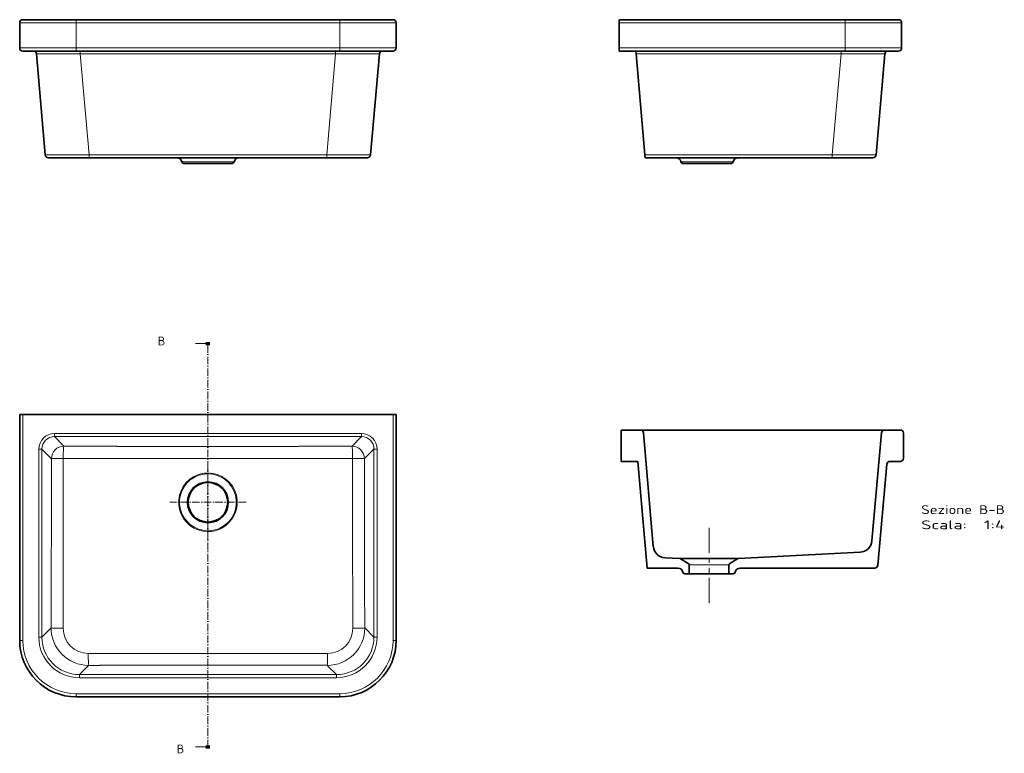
# Model space of a CAD drawing. Extents: x 102 to 495, y 37 to 329.
import ezdxf
from ezdxf.enums import TextEntityAlignment as Align

# ---------------------------------------------------------------- set-up
doc = ezdxf.new("R2010")
doc.units = 0
doc.linetypes.add('DASHDOT', pattern=[18.5, 12, -3, 0.5, -3])
doc.linetypes.add('PHANTOM', pattern=[20, 10, -2, 2, -2, 2, -2])
doc.layers.get('0').update_dxf_attribs({"lineweight": 13})
doc.styles.get("Standard").update_dxf_attribs({"font": 'isocp.shx'})

# ---------------------------------------------------------------- blocks, each defined once
blk = doc.blocks.new('BLOCK1')
at = {"color": 7, "lineweight": 13}
for p, q in [((0, 112.9), (-20, 112.9)), ((0, -529.9), (-20, -529.9))]:
    blk.add_line(p, q, dxfattribs=at)
at = {"color": 7, "lineweight": 100, "ltscale": 0.125}
for p, q in [((0, 115.4), (0, 110.4)), ((0, -532.4), (0, -527.4))]:
    blk.add_line(p, q, dxfattribs=at)
at = {"color": 7, "linetype": 'DASHDOT', "lineweight": 13}
blk.add_line((0, 110.4), (0, -527.4), dxfattribs=at)
at = {"color": 7, "lineweight": 13}
for points in [[(-3, 111.7), (0, 112.9), (-3, 114.2)], [(-3, -531.1), (0, -529.9), (-3, -528.6)]]:
    blk.add_lwpolyline(points, dxfattribs=at)
for p, p2 in [((-80, 110), (-67.9, 110)), ((-50, -540), (-37.9, -540))]:
    blk.add_text('B', height=14, dxfattribs=at).set_placement(p, p2, align=Align.FIT)
blk = doc.blocks.new('BLOCK2')
at = {"color": 7, "linetype": 'DASHDOT', "lineweight": 13}
for p, q in [((0, -79.3), (0, -200.7)), ((60.7, -140), (-60.7, -140))]:
    blk.add_line(p, q, dxfattribs=at)
blk = doc.blocks.new('BLOCK3')
at = {"color": 7, "lineweight": 35, "ltscale": 0.125}
for p, q in [((-300, 0), (-295, 0)), ((295, 0), (300, 0))]:
    blk.add_line(p, q, dxfattribs=at)
at = {"color": 7, "lineweight": 35}
for p, q in [((-300, -360), (-300, 0)), ((295, 0), (-295, 0)), ((300, 0), (300, -360)), ((-210, -450), (210, -450))]:
    blk.add_line(p, q, dxfattribs=at)
at = {"color": 7, "lineweight": 13}
for p, q in [((-295, -360), (-295, 0)), ((295, 0), (295, -360)), ((244.7, -30.4), (-244.7, -30.4)), ((244.7, -35.4), (-244.7, -35.4)), ((-229.6, -50.4), (-244.7, -35.4)), ((229.6, -50.4), (244.7, -35.4)), ((-269.6, -55.3), (-269.6, -354.8)), ((-264.6, -55.3), (-264.6, -354.8)), ((-249.6, -70.4), (-264.6, -55.3)), ((249.6, -70.4), (264.6, -55.3)), ((264.6, -354.8), (264.6, -55.3)), ((269.6, -354.8), (269.6, -55.3)), ((-249.9, -340.1), (-264.6, -354.8)), ((249.9, -340.1), (264.6, -354.8)), ((-190.1, -399.9), (-204.8, -414.6)), ((190.1, -399.9), (204.8, -414.6)), ((-204.8, -414.6), (204.8, -414.6)), ((-204.8, -419.6), (204.8, -419.6)), ((-210, -445), (210, -445))]:
    blk.add_line(p, q, dxfattribs=at)
at = {"color": 7, "lineweight": 13, "ltscale": 0.124524}
for p, q in [((-244.7, -35.4), (-244.7, -30.4)), ((244.7, -35.4), (244.7, -30.4)), ((-264.6, -55.3), (-269.6, -55.3)), ((264.6, -55.3), (269.6, -55.3)), ((-264.6, -354.8), (-269.6, -354.8)), ((264.6, -354.8), (269.6, -354.8)), ((-204.8, -414.6), (-204.8, -419.6)), ((204.8, -414.6), (204.8, -419.6))]:
    blk.add_line(p, q, dxfattribs=at)
at = {"color": 7, "lineweight": 13, "ltscale": 0.125}
for p, q in [((-295, -360), (-300, -360)), ((295, -360), (300, -360)), ((-210, -445), (-210, -450)), ((210, -445), (210, -450))]:
    blk.add_line(p, q, dxfattribs=at)
at = {"color": 7, "lineweight": 13}
blk.add_circle((0, -140), 33, dxfattribs=at)
at = {"color": 7, "lineweight": 35}
blk.add_circle((0, -140), 31.5, dxfattribs=at)
at = {"color": 7, "lineweight": 13}
for centre, radius, start, end in [((0, -140), 46.7, 89.9983, 118.6472), ((0, -140), 46.7, 298.648, 90), ((0, -140), 46.7, 118.6484, 270), ((0, -140), 45.3, 118.6484, 270), ((0, -140), 45.3, 89.9982, 118.6472), ((0, -140), 45.3, 298.6479, 90), ((0, -140), 45.3, 269.9981, 298.6468), ((0, -140), 46.7, 269.9984, 298.6466), ((-210, -360), 85, 180, 270), ((210, -360), 85, 270, 360), ((74, -98667.3), 98286.6, 89.931932, 89.966465), ((-71.5, -91287.5), 90888.1, 89.835093, 89.872344)]:
    blk.add_arc(centre, radius, start, end, dxfattribs=at)
at = {"color": 7, "lineweight": 35}
for centre, start, end in [((-210, -360), 180, 270), ((210, -360), 270, 360)]:
    blk.add_arc(centre, 90, start, end, dxfattribs=at)
at = {"color": 7, "lineweight": 13}
for centre, major_axis, ratio, start_param, end_param in [((-244.5, -55.5), (17.8, -17.8), 0.992432, 2.359995, 3.923195), ((244.5, -55.5), (17.8, 17.8), 0.992432, 5.501588, 7.064788), ((-244.5, -55.5), (14.3, -14.3), 0.988706, 2.359993, 3.923193), ((244.5, -55.5), (14.3, 14.3), 0.988706, 5.501585, 7.064786), ((-229.6, -70.4), (14.1, 14.1), 0.992433, 0.789196, 2.352396), ((-229.6, -70.4), (-0.1, -20), 0.050156, 3.228969, 4.697422), ((229.6, -70.4), (14.1, -14.1), 0.992433, 0.789196, 2.352396), ((229.6, -70.4), (0.1, -20), 0.050156, 1.585763, 3.054216), ((-229.6, -70.4), (-20, 0), 0.015273, 4.762474, 6.195909), ((229.6, -70.4), (20, 0), 0.015273, 0.087277, 1.520712), ((-189.7, -339.7), (-42.4, -43), 0.993775, 5.494261, 7.057733), ((-229.9, -340.1), (20, -0.1), 0.034502, 3.228911, 4.673002), ((-190.3, -340.4), (-28.7, -28.7), 0.989144, 5.501039, 7.063428), ((189.7, -339.7), (42.4, -43), 0.993775, 5.508638, 7.07211), ((190.3, -340.4), (28.7, -28.7), 0.989147, 5.502898, 7.065292), ((229.9, -340.1), (20, 0.1), 0.034502, 4.751776, 6.195867), ((-204.3, -354.3), (46.3, 46.3), 0.992433, 2.359995, 3.923195), ((-204.3, -354.3), (42.8, 42.8), 0.991187, 2.359993, 3.923193), ((204.3, -354.3), (46.3, -46.3), 0.992433, 5.501588, 7.064788), ((204.3, -354.3), (42.8, -42.8), 0.991187, 5.501586, 7.064786), ((-190.1, -379.9), (0.1, -20), 0.032644, 4.75333, 6.195872), ((190.1, -379.9), (-0.1, -20), 0.032644, 0.087313, 1.529856)]:
    blk.add_ellipse(centre, major_axis=major_axis, ratio=ratio, start_param=start_param, end_param=end_param, dxfattribs=at)
for points, knots in [([(-229.6, -50.4), (-220.6, -50.5), (-211.7, -50.5), (-202.7, -50.6), (-189.2, -50.6), (-175.8, -50.7), (-171.6, -50.7), (-156.5, -50.8), (-141.6, -50.8), (-131.1, -50.9), (-117.2, -50.9), (-103.8, -51), (-100.2, -51), (-90.2, -51), (-80.6, -51.1), (-74.4, -51.1), (-62.7, -51.1), (-52.1, -51.2), (-47.1, -51.2), (-42.2, -51.2), (-37.6, -51.2)], [0, 0, 0, 0, 0, 0, 77.675922, 77.675922, 77.675922, 116.723804, 116.723804, 116.723804, 209.363108, 209.363108, 209.363108, 243.148632, 243.148632, 243.148632, 306.872473, 306.872473, 306.872473, 372.017082, 372.017082, 372.017082, 372.017082, 372.017082, 372.017082]), ([(-37.6, -51.2), (-33.1, -51.2), (-28.8, -51.2), (-24.6, -51.2), (-13.1, -51.2), (-2.4, -51.2), (4.5, -51.2), (16.2, -51.2), (29, -51.2), (34.3, -51.2), (45.9, -51.2), (59.1, -51.1), (66.3, -51.1), (80.7, -51.1), (96.6, -51), (104.3, -51), (116.5, -50.9), (128.9, -50.9), (133.3, -50.9), (147.3, -50.8), (161.6, -50.7), (171.5, -50.7), (187.1, -50.6), (202.7, -50.6), (207.8, -50.5), (215.6, -50.5), (223.4, -50.5), (225.4, -50.5), (227.5, -50.5), (229.6, -50.4)], [0, 0, 0, 0, 0, 0, 64.226337, 64.226337, 64.226337, 184.210192, 184.210192, 184.210192, 264.668033, 264.668033, 264.668033, 347.404199, 347.404199, 347.404199, 421.267233, 421.267233, 421.267233, 460.475792, 460.475792, 460.475792, 546.717448, 546.717448, 546.717448, 595.898213, 595.898213, 595.898213, 613.985449, 613.985449, 613.985449, 613.985449, 613.985449, 613.985449]), ([(-249.9, -340.1), (-249.8, -329), (-249.8, -318), (-249.8, -306.9), (-249.7, -284.8), (-249.6, -262.8), (-249.6, -252), (-249.6, -230.2), (-249.6, -208.5), (-249.5, -197.9), (-249.5, -171.1), (-249.5, -144.5), (-249.5, -128.9), (-249.5, -107.7), (-249.5, -86.3), (-249.5, -81), (-249.5, -75.7), (-249.6, -70.4)], [0, 0, 0, 0, 0, 0, 91.207069, 91.207069, 91.207069, 182.505064, 182.505064, 182.505064, 273.093528, 273.093528, 273.093528, 408.370973, 408.370973, 408.370973, 453.102026, 453.102026, 453.102026, 453.102026, 453.102026, 453.102026]), ([(-230.7, -340.8), (-230.7, -329.7), (-230.7, -318.6), (-230.7, -307.5), (-230.7, -285.3), (-230.6, -263.3), (-230.6, -252.5), (-230.6, -230.6), (-230.6, -208.8), (-230.6, -198.1), (-230.6, -171.3), (-230.6, -144.5), (-230.6, -128.8), (-230.6, -107.5), (-230.6, -86.1), (-230.6, -80.8), (-230.6, -75.4), (-230.6, -70.1)], [0, 0, 0, 0, 0, 0, 91.278692, 91.278692, 91.278692, 182.679243, 182.679243, 182.679243, 273.400993, 273.400993, 273.400993, 408.836599, 408.836599, 408.836599, 453.652431, 453.652431, 453.652431, 453.652431, 453.652431, 453.652431]), ([(-230.6, -70.1), (-221.6, -70.1), (-212.7, -70.1), (-203.7, -70.1), (-190.2, -70.2), (-176.8, -70.2), (-172.5, -70.2), (-157.4, -70.3), (-142.4, -70.3), (-131.9, -70.3), (-117.9, -70.3), (-104.4, -70.3), (-100.9, -70.3), (-90.7, -70.3), (-81, -70.3), (-74.9, -70.3), (-63.2, -70.3), (-52.6, -70.2), (-47.5, -70.2), (-42.7, -70.2), (-38.1, -70.2)], [0, 0, 0, 0, 0, 0, 77.686686, 77.686686, 77.686686, 116.747019, 116.747019, 116.747019, 209.854055, 209.854055, 209.854055, 243.769395, 243.769395, 243.769395, 307.790923, 307.790923, 307.790923, 372.245422, 372.245422, 372.245422, 372.245422, 372.245422, 372.245422]), ([(-38.1, -70.2), (-33.5, -70.2), (-29.1, -70.2), (-24.9, -70.1), (-15.8, -70.1), (-7.2, -70.1), (-2.4, -70.1), (7, -70.1), (16.7, -70.1), (21.8, -70.1), (30.8, -70.2), (40.7, -70.2), (45.1, -70.2), (54.7, -70.2), (65.3, -70.3), (71.1, -70.3), (86, -70.3), (102.4, -70.3), (112.5, -70.3), (127.8, -70.3), (143.5, -70.3), (148.6, -70.3), (161.3, -70.3), (174.1, -70.2), (181.6, -70.2), (195.8, -70.2), (210.1, -70.1), (217.3, -70.1), (223.9, -70.1), (230.6, -70.1)], [0, 0, 0, 0, 0, 0, 64.711615, 64.711615, 64.711615, 144.204251, 144.204251, 144.204251, 225.365006, 225.365006, 225.365006, 284.327884, 284.327884, 284.327884, 349.266601, 349.266601, 349.266601, 443.130385, 443.130385, 443.130385, 489.324432, 489.324432, 489.324432, 554.835504, 554.835504, 554.835504, 612.616218, 612.616218, 612.616218, 612.616218, 612.616218, 612.616218]), ([(230.6, -70.1), (230.6, -86.2), (230.6, -102.3), (230.6, -118.2), (230.6, -150.2), (230.6, -182.3), (230.6, -198.1), (230.6, -230.5), (230.6, -263.2), (230.7, -280), (230.7, -302), (230.7, -324.1), (230.7, -329.6), (230.7, -335.2), (230.7, -340.8)], [0, 0, 0, 0, 0, 0, 135.398379, 135.398379, 135.398379, 271.092424, 271.092424, 271.092424, 406.76294, 406.76294, 406.76294, 452.600511, 452.600511, 452.600511, 452.600511, 452.600511, 452.600511]), ([(249.6, -70.4), (249.5, -81.1), (249.5, -91.8), (249.5, -102.5), (249.5, -123.7), (249.5, -145), (249.5, -155.4), (249.5, -176.7), (249.5, -198), (249.6, -208.7), (249.6, -235.6), (249.6, -262.7), (249.7, -279.5), (249.7, -301.4), (249.8, -323.4), (249.8, -329), (249.8, -334.5), (249.9, -340.1)], [0, 0, 0, 0, 0, 0, 90.119849, 90.119849, 90.119849, 180.252637, 180.252637, 180.252637, 270.483654, 270.483654, 270.483654, 406.07677, 406.07677, 406.07677, 451.889955, 451.889955, 451.889955, 451.889955, 451.889955, 451.889955]), ([(131.5, -380.7), (118.5, -380.7), (105.4, -380.7), (92.5, -380.7), (66.7, -380.7), (41.1, -380.7), (28.3, -380.7), (2.9, -380.7), (-22.5, -380.7), (-35.3, -380.7), (-60.8, -380.7), (-86.4, -380.7), (-99.6, -380.7), (-118.9, -380.7), (-138.3, -380.7), (-145, -380.7), (-158, -380.7), (-171.1, -380.7), (-177.6, -380.7), (-184.2, -380.7), (-190.7, -380.8)], [0, 0, 0, 0, 0, 0, 107.105846, 107.105846, 107.105846, 213.431473, 213.431473, 213.431473, 319.502415, 319.502415, 319.502415, 425.70512, 425.70512, 425.70512, 478.979137, 478.979137, 478.979137, 532.658518, 532.658518, 532.658518, 532.658518, 532.658518, 532.658518]), ([(131, -399.7), (118, -399.7), (105, -399.7), (92.1, -399.6), (66.4, -399.6), (40.9, -399.6), (28.2, -399.6), (2.8, -399.5), (-22.5, -399.6), (-35.2, -399.6), (-60.6, -399.6), (-86.1, -399.6), (-99.1, -399.6), (-118.4, -399.7), (-137.8, -399.7), (-144.4, -399.7), (-157.4, -399.8), (-170.5, -399.8), (-177, -399.8), (-183.5, -399.8), (-190.1, -399.9)], [0, 0, 0, 0, 0, 0, 106.891237, 106.891237, 106.891237, 213.026513, 213.026513, 213.026513, 318.987945, 318.987945, 318.987945, 425.086842, 425.086842, 425.086842, 478.327244, 478.327244, 478.327244, 531.962529, 531.962529, 531.962529, 531.962529, 531.962529, 531.962529])]:
    blk.add_open_spline(points, degree=5, knots=knots, dxfattribs=at)
blk = doc.blocks.new('BLOCK4')
at = {"color": 7, "lineweight": 35}
for p, q in [((-210, 0), (-295, 0)), ((-210, 0), (210, 0)), ((295, 0), (210, 0)), ((-300, -5), (-300, -45)), ((300, -5), (300, -45)), ((-210, -50), (-295, -50)), ((-273.3, -54.6), (-259.2, -215.4)), ((-210, -50), (210, -50)), ((295, -50), (210, -50)), ((273.3, -54.6), (259.2, -215.4)), ((-254.2, -220), (-189.5, -220)), ((-189.5, -220), (189.5, -220)), ((0, -229), (-38.7, -229)), ((38.7, -229), (0, -229)), ((189.5, -220), (254.2, -220))]:
    blk.add_line(p, q, dxfattribs=at)
at = {"color": 7, "lineweight": 13, "ltscale": 0.125}
for p, q in [((-210, 0), (-210, -5)), ((210, 0), (210, -5)), ((-210, -45), (-210, -50)), ((210, -45), (210, -50))]:
    blk.add_line(p, q, dxfattribs=at)
at = {"color": 7, "lineweight": 13}
for p, q in [((-210, -5), (-300, -5)), ((-210, -5), (210, -5)), ((-210, -5), (-210, -45)), ((300, -5), (210, -5)), ((210, -5), (210, -45)), ((-210, -45), (-300, -45)), ((-210, -45), (210, -45)), ((300, -45), (210, -45)), ((-203.5, -54.6), (-189.5, -215.4)), ((203.5, -54.6), (-203.5, -54.6)), ((203.5, -54.6), (189.5, -215.4)), ((-189.5, -215.4), (189.5, -215.4)), ((-41.6, -226.5), (0, -226.5)), ((41.6, -226.5), (0, -226.5))]:
    blk.add_line(p, q, dxfattribs=at)
at = {"color": 7, "lineweight": 13, "ltscale": 0.114106}
for p, q in [((-203.5, -54.6), (-203.5, -50)), ((203.5, -54.6), (203.5, -50)), ((-189.5, -215.4), (-189.5, -220)), ((189.5, -215.4), (189.5, -220))]:
    blk.add_line(p, q, dxfattribs=at)
at = {"color": 7, "lineweight": 35, "ltscale": 3.79609e-05}
blk.add_line((-38.7, -229), (-38.7, -229), dxfattribs=at)
blk.add_line((-38.7, -229), (-38.7, -229), dxfattribs=at)
blk.add_line((-38.7, -229), (-38.7, -229), dxfattribs=at)
blk.add_line((-38.7, -229), (-38.7, -229), dxfattribs=at)
at = {"color": 7, "lineweight": 35}
for centre, radius, start, end in [((-295, -5), 5, 90, 180), ((-269.6, -5), 5, 89.7484, 90), ((269.6, -5), 5, 90, 90.2516), ((295, -5), 5, 0, 90), ((-295, -45), 5, 180, 270), ((295, -45), 5, 270, 360), ((-278.3, -55), 5, 5, 89.7656), ((278.3, -55), 5, 90.2345, 175), ((-254.2, -215), 5, 185, 270), ((254.2, -215), 5, 270, 355), ((-49.5, -228), 8, 10.4757, 89.6015), ((-38.7, -226), 3, 190.4757, 270), ((38.7, -226), 3, 269.9999, 349.5243), ((49.5, -228), 8, 90.3985, 169.5243)]:
    blk.add_arc(centre, radius, start, end, dxfattribs=at)
at = {"color": 7, "lineweight": 13}
for points, knots in [([(-203.5, -54.6), (-212.9, -54.5), (-222.2, -54.5), (-231.3, -54.4), (-247.2, -54.4), (-260, -54.4), (-265.1, -54.4), (-270.2, -54.4), (-272.6, -54.5), (-273.1, -54.5), (-273.3, -54.5), (-273.3, -54.6)], [0, 0, 0, 0, 0, 0, 82.632696, 82.632696, 82.632696, 152.254289, 152.254289, 152.254289, 177.798569, 177.798569, 177.798569, 177.798569, 177.798569, 177.798569]), ([(273.3, -54.6), (273.3, -54.5), (272.2, -54.5), (269.9, -54.4), (262.4, -54.4), (250.7, -54.4), (243.1, -54.4), (230.7, -54.4), (217.5, -54.5), (212.9, -54.5), (208.2, -54.5), (203.5, -54.6)], [0, 0, 0, 0, 0, 0, 58.512412, 58.512412, 58.512412, 136.460342, 136.460342, 136.460342, 177.851718, 177.851718, 177.851718, 177.851718, 177.851718, 177.851718]), ([(-259.2, -215.4), (-259.2, -215.5), (-258.3, -215.5), (-256.6, -215.5), (-250.5, -215.6), (-240.6, -215.6), (-233.8, -215.6), (-221.1, -215.6), (-207.4, -215.5), (-201.4, -215.5), (-195.4, -215.5), (-189.5, -215.4)], [0, 0, 0, 0, 0, 0, 47.676198, 47.676198, 47.676198, 117.22146, 117.22146, 117.22146, 167.825514, 167.825514, 167.825514, 167.825514, 167.825514, 167.825514]), ([(189.5, -215.4), (200.8, -215.5), (212.1, -215.6), (223.1, -215.6), (239.2, -215.6), (250.9, -215.6), (254.5, -215.6), (257.7, -215.5), (258.9, -215.5), (259.1, -215.5), (259.2, -215.4), (259.2, -215.4)], [0, 0, 0, 0, 0, 0, 95.841511, 95.841511, 95.841511, 152.394108, 152.394108, 152.394108, 167.729777, 167.729777, 167.729777, 167.729777, 167.729777, 167.729777])]:
    blk.add_open_spline(points, degree=5, knots=knots, dxfattribs=at)
blk = doc.blocks.new('BLOCK5')
at = {"color": 7, "lineweight": 35}
for p, q in [((360, 0), (0, 0)), ((445, 0), (360, 0)), ((0, -5), (0, -45)), ((450, -5), (450, -45)), ((0, -50), (360, -50)), ((40.8, -215.4), (26.7, -54.6)), ((445, -50), (360, -50)), ((423.3, -54.6), (409.2, -215.4)), ((41.2, -220), (339.5, -220)), ((178.7, -229), (101.3, -229)), ((339.5, -220), (404.2, -220))]:
    blk.add_line(p, q, dxfattribs=at)
at = {"color": 7, "lineweight": 35, "ltscale": 0.125}
for p, q in [((0, -5), (0, 0)), ((0, -50), (0, -45))]:
    blk.add_line(p, q, dxfattribs=at)
at = {"color": 7, "lineweight": 13, "ltscale": 0.125}
for p, q in [((360, 0), (360, -5)), ((360, -45), (360, -50))]:
    blk.add_line(p, q, dxfattribs=at)
at = {"color": 7, "lineweight": 13}
for p, q in [((360, -5), (0, -5)), ((450, -5), (360, -5)), ((360, -5), (360, -45)), ((0, -45), (360, -45)), ((450, -45), (360, -45)), ((353.5, -54.6), (26.7, -54.6)), ((353.5, -54.6), (339.5, -215.4)), ((40.8, -215.4), (339.5, -215.4)), ((98.4, -226.5), (181.6, -226.5))]:
    blk.add_line(p, q, dxfattribs=at)
at = {"color": 7, "lineweight": 35, "ltscale": 0.114541}
for p, q in [((26.7, -54.6), (26.3, -50)), ((41.2, -220), (40.8, -215.4))]:
    blk.add_line(p, q, dxfattribs=at)
at = {"color": 7, "lineweight": 13, "ltscale": 0.114106}
for p, q in [((353.5, -54.6), (353.5, -50)), ((339.5, -215.4), (339.5, -220))]:
    blk.add_line(p, q, dxfattribs=at)
at = {"color": 7, "lineweight": 35}
for centre, radius, start, end in [((445, -5), 5, 0, 90), ((445, -45), 5, 270, 360), ((428.3, -55), 5, 90, 175), ((404.2, -215), 5, 270, 355), ((90.5, -228), 8, 10.4757, 90), ((101.3, -226), 3, 190.4757, 270), ((178.7, -226), 3, 270, 349.5243), ((189.5, -228), 8, 90, 169.5243)]:
    blk.add_arc(centre, radius, start, end, dxfattribs=at)
at = {"color": 7, "lineweight": 13}
for points, knots in [([(423.3, -54.6), (423.3, -54.5), (422.2, -54.5), (419.9, -54.4), (413, -54.4), (402.6, -54.4), (396.4, -54.4), (384.3, -54.4), (371.3, -54.5), (365.4, -54.5), (359.5, -54.5), (353.5, -54.6)], [0, 0, 0, 0, 0, 0, 58.512988, 58.512988, 58.512988, 125.250449, 125.250449, 125.250449, 177.901641, 177.901641, 177.901641, 177.901641, 177.901641, 177.901641]), ([(339.5, -215.4), (350.8, -215.5), (362.1, -215.6), (373.1, -215.6), (389.2, -215.6), (400.9, -215.6), (404.5, -215.6), (407.7, -215.5), (408.9, -215.5), (409.1, -215.5), (409.2, -215.4), (409.2, -215.4)], [0, 0, 0, 0, 0, 0, 95.835148, 95.835148, 95.835148, 152.388751, 152.388751, 152.388751, 167.72465, 167.72465, 167.72465, 167.72465, 167.72465, 167.72465])]:
    blk.add_open_spline(points, degree=5, knots=knots, dxfattribs=at)
blk = doc.blocks.new('BLOCK6')
at = {"color": 7, "lineweight": 13}
for s, p, p2 in [('Scala:', (-158.1, -478), (-158.1, -550.9)), ('Sezione B-B', (-133.9, -478), (-133.9, -611.6)), ('  1:4', (-158.1, -550.9), (-158.1, -611.6))]:
    blk.add_text(s, height=14, rotation=270, dxfattribs=at).set_placement(p, p2, align=Align.FIT)
blk = doc.blocks.new('BLOCK7')
at = {"color": 7, "lineweight": 35}
for p, q in [((-50, 0), (-50, -26.3)), ((-50, 0), (0, 0)), ((0, 0), (0, -30.4)), ((-220, -41.2), (-50, -26.3)), ((-220, -41.2), (-220, -90.5)), ((-185.5, -51.2), (-4.6, -35.4)), ((-205, -93.3), (-203.7, -70.1)), ((-205, -186.7), (-194.8, -380.7)), ((-220, -189.5), (-220, -404.2)), ((-176.6, -399.6), (-4.6, -414.6)), ((-215.4, -409.2), (-54.6, -423.3)), ((0, -419.6), (0, -445)), ((-45, -450), (-5, -450))]:
    blk.add_line(p, q, dxfattribs=at)
at = {"color": 7, "lineweight": 35, "ltscale": 0.178849}
blk.add_line((-229, -101.3), (-229, -108.5), dxfattribs=at)
at = {"color": 7, "lineweight": 35, "ltscale": 0.347927}
for p, q in [((-229, -108.5), (-215.1, -108.5)), ((-229, -171.5), (-215.1, -171.5))]:
    blk.add_line(p, q, dxfattribs=at)
at = {"color": 7, "lineweight": 35, "ltscale": 0.356235}
for p, q in [((-212.5, -107), (-205.4, -94.7)), ((-212.5, -173), (-205.4, -185.3))]:
    blk.add_line(p, q, dxfattribs=at)
at = {"color": 7, "lineweight": 35, "ltscale": 0.178828}
blk.add_line((-229, -171.5), (-229, -178.7), dxfattribs=at)
at = {"color": 7, "lineweight": 35, "ltscale": 0.418578}
blk.add_line((-50, -428.3), (-50, -445), dxfattribs=at)
at = {"color": 7, "lineweight": 35}
for centre, radius, start, end in [((-5, -30.4), 5, 275, 360), ((-183.8, -71.2), 20, 95, 177), ((-228, -90.5), 8, 280.4757, 0), ((-208, -93.2), 3, 330, 357), ((-226, -101.3), 3, 100.4757, 180), ((-215.1, -105.5), 3, 270, 330), ((-215.1, -174.5), 3, 30, 90), ((-226, -178.7), 3, 180, 259.5243), ((-228, -189.5), 8, 360, 79.5243), ((-208, -186.8), 3, 3, 30), ((-174.8, -379.6), 20, 183, 265), ((-215, -404.2), 5, 180, 265), ((-55, -428.3), 5, 0, 85), ((-5, -419.6), 5, 0, 85), ((-45, -445), 5, 180, 270), ((-5, -445), 5, 270, 360)]:
    blk.add_arc(centre, radius, start, end, dxfattribs=at)

msp = doc.modelspace()

# ---------------------------------------------------------------- linework, layer by layer
at = {"color": 7, "lineweight": 35}
for p, q in [((349.58, 165.95), (446.87, 165.95)), ((365.3, 114.71), (388.65, 114.71))]:
    msp.add_line(p, q, dxfattribs=at)
at = {"color": 7, "linetype": 'PHANTOM', "lineweight": 13}
msp.add_line((376.98, 97.03), (376.98, 127.13), dxfattribs=at)
at = {"color": 7, "lineweight": 13, "ltscale": 0.39375}
msp.add_line((369.1, 112.18), (384.85, 112.18), dxfattribs=at)
at = {"color": 7, "lineweight": 35, "ltscale": 0.39375}
msp.add_line((369.1, 108.7), (384.85, 108.7), dxfattribs=at)

# ---------------------------------------------------------------- block references
at = {"lineweight": 0, "xscale": 0.25, "yscale": 0.25, "zscale": 0.25}
for name, p in [('BLOCK4', (177.35, 329.41)), ('BLOCK5', (341.21, 329.41)), ('BLOCK1', (177.35, 172.15)), ('BLOCK3', (177.35, 172.15)), ('BLOCK2', (177.35, 172.15))]:
    msp.add_blockref(name, p, dxfattribs=at)
at = {"lineweight": 0, "xscale": 0.25, "yscale": 0.25, "zscale": 0.25, "rotation": 90.0000000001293}
for name in ['BLOCK7', 'BLOCK6']:
    msp.add_blockref(name, (341.98, 165.95), dxfattribs=at)

doc.saveas('drawing.dxf')
